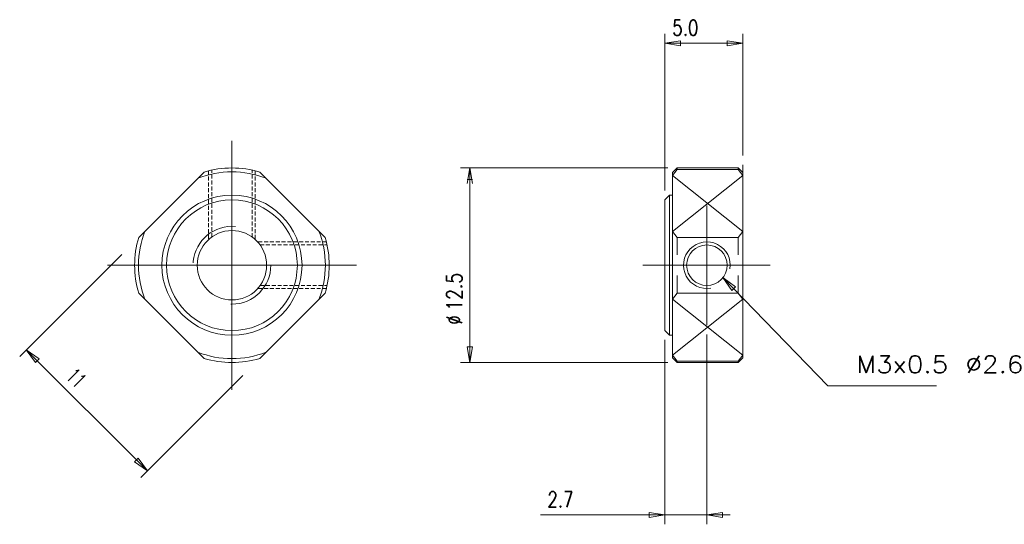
# Model space of a CAD drawing. Header units: inches. Extents: x 101.5 to 164.8, y -16.6 to 15.8.
import ezdxf

# ---------------------------------------------------------------- set-up
doc = ezdxf.new("R2010")
doc.units = ezdxf.units.IN
doc.header["$MEASUREMENT"] = 0
for name, pattern in [('CENTER', [8, 4.5, -1.5, 0.5, -1.5]), ('Dash', [8, 4, -4]), ('HIDDEN', [0.375, 0.25, -0.125])]:
    doc.linetypes.add(name, pattern=pattern)
doc.layers.get('0').update_dxf_attribs({"lineweight": 18})
doc.layers.add('LEVEL0', color=7, linetype='Continuous', lineweight=18)
doc.styles.get("Standard").update_dxf_attribs({"font": 'txt.shx'})

# ---------------------------------------------------------------- blocks, each defined once
blk = doc.blocks.new('*X1')
at = {"layer": 'LEVEL0', "color": 7, "linetype": 'Continuous'}
for p, q in [((6.537871, -0.789561), (13.277485, -7.7452)), ((7.353421, -1.391766), (6.537871, -0.789561)), ((6.537871, -0.789561), (7.114054, -1.623698)), ((7.114054, -1.623698), (7.353421, -1.391766)), ((2.80512, -4.800007), (2.80512, -16.643572)), ((5.505117, -4.440007), (5.505117, -16.643572)), ((13.277485, -7.7452), (20.256676, -7.7452))]:
    blk.add_line(p, q, dxfattribs=at)

msp = doc.modelspace()

# ---------------------------------------------------------------- linework, layer by layer
at = {"color": 7, "linetype": 'CENTER'}
for p, q in [((115.18, 8), (115.18, -8)), ((145.686, 3.84), (145.686, -3.84)), ((107.18, 0), (123.18, 0)), ((149.757, 0), (141.574, 0))]:
    msp.add_line(p, q, dxfattribs=at)
at = {"color": 7, "linetype": 'Continuous'}
for p, q in [((115.18, 8), (115.18, -8)), ((147.986, -5.95), (147.986, 6.45)), ((147.986, -5.95), (147.986, 6.45)), ((147.986, -5.95), (147.986, 6.45)), ((147.986, -5.95), (147.986, 6.45)), ((113.39, 5.988), (109.192, 1.79)), ((113.39, 5.988), (109.192, 1.79)), ((116.97, 5.988), (121.169, 1.79)), ((116.97, 5.988), (121.169, 1.79)), ((143.486, 5.95), (143.786, 6.25)), ((143.786, 6.156), (143.486, 5.772)), ((143.486, 5.95), (143.486, 0)), ((147.986, 2.174), (143.486, 5.772)), ((147.986, 5.772), (143.486, 2.174)), ((147.686, 6.25), (143.786, 6.25)), ((143.786, 6.25), (143.786, 6.156)), ((143.786, 6.25), (143.786, 6.156)), ((147.686, 6.25), (143.786, 6.25)), ((147.686, 6.156), (143.786, 6.156)), ((147.686, 6.156), (143.786, 6.156)), ((147.686, 6.25), (147.686, 6.156)), ((147.686, 6.25), (147.686, 6.156)), ((147.686, 6.25), (147.986, 5.95)), ((147.686, 6.156), (147.986, 5.772)), ((143.285, 4.5), (142.985, 4.2)), ((143.285, 4.5), (142.985, 4.2)), ((143.486, 4.5), (143.286, 4.5)), ((143.286, 4.5), (143.286, -4.5)), ((143.286, 4.5), (143.286, -4.5)), ((143.486, 4.5), (143.286, 4.5)), ((142.986, -4.2), (142.986, 4.2)), ((142.986, -4.2), (142.986, 4.2)), ((145.686, 3.84), (145.686, -3.84)), ((143.786, 1.79), (143.486, 2.174)), ((143.786, 1.79), (143.486, 2.174)), ((147.686, 1.79), (147.986, 2.174)), ((147.686, 1.79), (147.986, 2.174)), ((143.786, 1.79), (143.786, 0.668)), ((143.786, 1.79), (143.786, 0.668)), ((144.69, 1.79), (143.786, 1.79)), ((146.681, 1.79), (143.786, 1.79)), ((147.686, 1.79), (146.681, 1.79)), ((147.686, 1.79), (146.681, 1.79)), ((147.686, 1.79), (147.686, 0.668)), ((147.686, 1.79), (147.686, 0.668)), ((145.029, 1.122), (145.029, 1.122)), ((145.029, 1.122), (145.029, 1.122)), ((146.342, 1.122), (146.342, 1.122)), ((146.342, 1.122), (146.342, 1.122)), ((107.18, 0), (123.18, 0)), ((149.757, 0), (141.574, 0)), ((143.486, -5.95), (143.486, 0)), ((143.786, -1.79), (143.786, -0.668)), ((143.786, -1.79), (143.786, -0.668)), ((147.686, -1.79), (147.686, -0.668)), ((147.686, -1.79), (147.686, -0.668)), ((109.192, -1.79), (113.39, -5.988)), ((109.192, -1.79), (113.39, -5.988)), ((121.169, -1.79), (116.97, -5.988)), ((121.169, -1.79), (116.97, -5.988)), ((143.786, -1.79), (143.486, -2.174)), ((143.786, -1.79), (143.486, -2.174)), ((146.681, -1.79), (143.786, -1.79)), ((144.69, -1.79), (143.786, -1.79)), ((147.686, -1.79), (146.681, -1.79)), ((147.686, -1.79), (146.681, -1.79)), ((147.686, -1.79), (147.986, -2.174)), ((147.686, -1.79), (147.986, -2.174)), ((147.986, -5.772), (143.486, -2.174)), ((147.986, -2.174), (143.486, -5.772)), ((142.986, -4.2), (143.286, -4.5)), ((142.986, -4.2), (143.286, -4.5)), ((143.486, -4.5), (143.286, -4.5)), ((143.486, -4.5), (143.286, -4.5)), ((143.786, -6.156), (143.486, -5.772)), ((143.486, -5.95), (143.786, -6.25)), ((147.686, -6.156), (143.786, -6.156)), ((147.686, -6.156), (143.786, -6.156)), ((143.786, -6.25), (143.786, -6.156)), ((143.786, -6.25), (143.786, -6.156)), ((147.686, -6.25), (143.786, -6.25)), ((147.686, -6.25), (143.786, -6.25)), ((147.686, -6.156), (147.986, -5.772)), ((147.686, -6.25), (147.986, -5.95)), ((147.686, -6.25), (147.686, -6.156)), ((147.686, -6.25), (147.686, -6.156))]:
    msp.add_line(p, q, dxfattribs=at)
at = {"linetype": 'HIDDEN'}
for p, q in [((113.68, 6.067), (113.68, 1.649)), ((116.68, 6.067), (116.68, 1.649)), ((121.248, 1.5), (116.83, 1.5)), ((121.248, -1.5), (116.83, -1.5))]:
    msp.add_line(p, q, dxfattribs=at)
at = {"color": 7, "linetype": 'HIDDEN'}
for p, q in [((113.88, 1.811), (113.88, 6.113)), ((113.88, 1.811), (113.88, 6.113)), ((116.48, 1.811), (116.48, 6.113)), ((116.992, 1.3), (121.294, 1.3)), ((116.992, -1.3), (121.294, -1.3))]:
    msp.add_line(p, q, dxfattribs=at)
at = {"color": 7, "linetype": 'Continuous'}
for radius in [4.5, 4.5, 4.2, 4.2, 2.23, 2.23]:
    msp.add_circle((115.18, 0), radius, dxfattribs=at)
at = {"color": 7, "linetype": 'Dash'}
msp.add_circle((115.18, 0), 2.5, dxfattribs=at)
msp.add_circle((115.18, 0), 2.5, dxfattribs=at)
at = {"linetype": 'Continuous'}
msp.add_circle((145.686, 0), 1.3, dxfattribs=at)
for centre, radius, start, end in [((115.18, 0), 6, 68.55661, 111.4432), ((115.18, 0), 6.25, 73.35775, 106.64209), ((115.18, 0), 6, 158.55681, 201.44369), ((115.18, 0), 6, 338.55612, 21.44339), ((115.18, 0), 6.25, 163.35792, 196.64249), ((115.18, 0), 6.25, 343.35736, 16.64225), ((145.686, 0), 1.5, 350.91086, 279.92007), ((115.18, 0), 6, 248.55632, 291.44388), ((115.18, 0), 6.25, 253.35752, 286.64264)]:
    msp.add_arc(centre, radius, start, end, dxfattribs=at)
at = {"layer": 'LEVEL0', "color": 7, "linetype": 'Continuous'}
for p, q in [((142.986, 4.8), (142.986, 14.856)), ((147.986, 7.05), (147.986, 14.856)), ((143.986, 14.423), (142.986, 14.256)), ((142.986, 14.256), (147.986, 14.256)), ((142.986, 14.256), (143.986, 14.089)), ((147.986, 14.256), (142.986, 14.256)), ((143.986, 14.089), (143.986, 14.423)), ((147.986, 14.256), (146.986, 14.423)), ((146.986, 14.423), (146.986, 14.089)), ((146.986, 14.089), (147.986, 14.256)), ((143.186, 6.25), (129.864, 6.25)), ((130.464, 6.25), (130.297, 5.25)), ((130.464, -6.25), (130.464, 6.25)), ((130.464, 6.25), (130.464, -6.25)), ((130.63, 5.25), (130.464, 6.25)), ((130.297, 5.5), (130.63, 5.5)), ((108.1, 0.698), (101.547, -5.855)), ((142.986, -4.8), (142.986, -16.644)), ((145.686, -4.44), (145.686, -16.644)), ((101.972, -5.431), (109.75, -13.209)), ((102.797, -6.02), (101.972, -5.431)), ((101.972, -5.431), (102.561, -6.256)), ((109.75, -13.209), (101.972, -5.431)), ((130.297, -5.25), (130.464, -6.25)), ((130.63, -5.25), (130.297, -5.25)), ((130.464, -6.25), (130.63, -5.25)), ((102.561, -6.256), (102.797, -6.02)), ((143.186, -6.25), (129.864, -6.25)), ((115.878, -7.08), (109.326, -13.633)), ((109.161, -12.384), (108.925, -12.62)), ((108.925, -12.62), (109.75, -13.209)), ((109.75, -13.209), (109.161, -12.384)), ((142.986, -16.044), (135.002, -16.044)), ((135.002, -16.044), (147.186, -16.044)), ((147.186, -16.044), (135.002, -16.044)), ((142.986, -16.044), (141.986, -15.877)), ((141.986, -15.877), (141.986, -16.21)), ((141.986, -16.21), (142.986, -16.044)), ((146.686, -15.877), (145.686, -16.044)), ((145.686, -16.044), (147.186, -16.044)), ((145.686, -16.044), (146.686, -16.21)), ((146.686, -16.21), (146.686, -15.877))]:
    msp.add_line(p, q, dxfattribs=at)

# ---------------------------------------------------------------- block references
at = {"layer": 'LEVEL0'}
msp.add_blockref('*X1', (140.18, 0), dxfattribs=at)

# ---------------------------------------------------------------- texts
at = {"layer": 'LEVEL0', "color": 7, "linetype": 'Continuous', "width": 0.783231}
for s, p in [('5.0', (143.463, 14.756)), ('2.7', (135.443, -15.544))]:
    msp.add_text(s, height=1, dxfattribs=at).set_placement(p)
at = {"layer": 'LEVEL0', "color": 7, "linetype": 'Continuous'}
for s, rotation, width, p in [('12.5', 90, 0.808231, (129.964, -2.916)), ('%%C', 90, 0.666615, (129.964, -3.799)), ('11', 315.00001, 0.608231, (104.465, -7.217))]:
    msp.add_text(s, height=1, rotation=rotation, dxfattribs=dict(at, width=width)).set_placement(p)
at = {"layer": 'LEVEL0', "color": 7, "linetype": 'Continuous', "insert": (155.284, -6.918), "char_height": 1.1, "width": 17.21648, "attachment_point": 7}
msp.add_mtext('{\\W1.13828;M3x0.5 %%C2.6}', dxfattribs=at)

doc.saveas('drawing.dxf')
